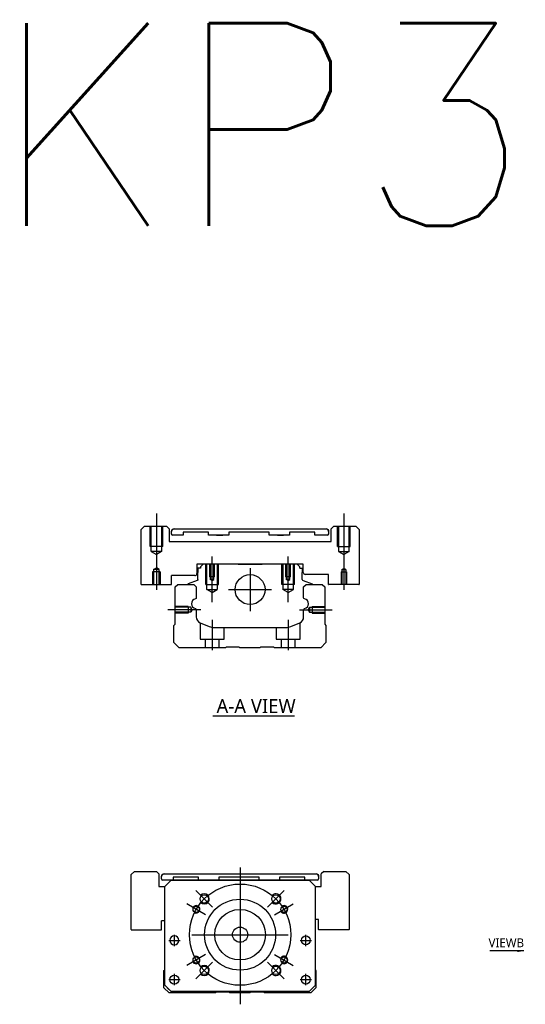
# Model space of a CAD drawing. Header units: millimetres. Extents: x -261 to 3135, y -1525 to 860.
# Tile 13 of 15: x -261 to -62, y -264 to 125. Entities that reach past the tile are written whole.
import ezdxf
from ezdxf.lldxf.tags import DXFTag

# ---------------------------------------------------------------- set-up
doc = ezdxf.new("R2010")
doc.units = ezdxf.units.MM
doc.layers.get('0').update_dxf_attribs({"linetype": 'CONTINUOUS'})
doc.styles.add('CHN', font='msjhbd.ttf')
doc.styles.add('DIM-7', font='SIMPLEX.shx', dxfattribs={"width": 0.7, "bigfont": 'chineset.shx'})
doc.styles.get("Standard").update_dxf_attribs({"font": 'txt.shx', "height": 0.5})
tags = doc.linetypes.add('DASHED', pattern=[25.72, 12.86, -12.86]).pattern_tags.tags
tags[6:7] = [DXFTag(74, 4), DXFTag(75, 0), DXFTag(340, '0'), DXFTag(46, 0.0), DXFTag(50, 0.0), DXFTag(44, 0.0), DXFTag(45, 0.0)]
tags[4:5] = [DXFTag(74, 4), DXFTag(75, 0), DXFTag(340, '0'), DXFTag(46, 0.0), DXFTag(50, 0.0), DXFTag(44, 0.0), DXFTag(45, 0.0)]
doc.dimstyles.new('CNS', dxfattribs={"dimtxt": 3.5, "dimasz": 2.5, "dimexe": 1, "dimexo": 1, "dimgap": 1, "dimtad": 1, "dimdsep": 46, "dimtxsty": 'DIM-7', "dimcen": 0.09, "dimclrd": 4, "dimclre": 4, "dimclrt": 1, "dimadec": 0, "dimazin": 0, "dimtfac": 1, "dimtmove": 0, "dimatfit": 3, "dimfxl": 0, "dimtvp": 0.971429, "dimtolj": 1, "dimarcsym": 0})

msp = doc.modelspace()

# ---------------------------------------------------------------- linework, layer by layer
at = {"ltscale": 0.1}
for p, q in [((-207.57, -70.39), (-207.57, -100.43)), ((-133.57, -70.39), (-133.57, -100.43)), ((-185.57, -105.39), (-185.57, -87.39)), ((-155.57, -105.39), (-155.57, -87.39)), ((-190.02, -108.34), (-203.02, -108.34)), ((-151.12, -108.34), (-138.12, -108.34)), ((-185.57, -112.34), (-185.57, -124.34)), ((-155.57, -112.34), (-155.57, -124.34))]:
    msp.add_line(p, q, dxfattribs=at)
at = {"linetype": 'Continuous'}
for p, q in [((-212.27, -75.39), (-213.57, -76.68)), ((-212.27, -75.39), (-203.57, -75.39)), ((-202.57, -76.39), (-203.57, -75.39)), ((-202.57, -76.39), (-202.57, -81.39)), ((-201.57, -78.39), (-201.57, -77.39)), ((-201.57, -77.39), (-201.57, -77.39)), ((-200.57, -76.39), (-140.57, -76.39)), ((-200.57, -76.39), (-140.57, -76.39)), ((-197, -77.69), (-197, -78.89)), ((-197, -77.69), (-197, -77.69)), ((-187, -77.69), (-197, -77.69)), ((-187, -77.69), (-197, -77.69)), ((-187, -78.89), (-187, -77.69)), ((-187, -77.69), (-187, -77.69)), ((-183.79, -76.39), (-183.79, -76.39)), ((-183.79, -76.39), (-181.34, -76.39)), ((-183.79, -76.39), (-181.34, -76.39)), ((-181.34, -76.39), (-181.34, -76.39)), ((-179, -77.69), (-179, -78.89)), ((-179, -77.69), (-179, -77.69)), ((-163, -77.69), (-179, -77.69)), ((-163, -77.69), (-179, -77.69)), ((-163, -78.89), (-163, -77.69)), ((-163, -77.69), (-163, -77.69)), ((-159.79, -76.39), (-159.79, -76.39)), ((-159.79, -76.39), (-157.34, -76.39)), ((-159.79, -76.39), (-157.34, -76.39)), ((-157.34, -76.39), (-157.34, -76.39)), ((-155, -77.69), (-155, -78.89)), ((-155, -77.69), (-155, -77.69)), ((-145, -77.69), (-155, -77.69)), ((-145, -77.69), (-155, -77.69)), ((-145, -78.89), (-145, -77.69)), ((-145, -77.69), (-145, -77.69)), ((-139.57, -77.39), (-139.57, -78.39)), ((-139.57, -77.39), (-139.57, -77.39)), ((-137.57, -75.39), (-138.57, -76.39)), ((-138.57, -81.39), (-138.57, -76.39)), ((-137.57, -75.39), (-128.86, -75.39)), ((-127.57, -76.68), (-128.86, -75.39)), ((-127.57, -76.68), (-127.57, -98.39)), ((-202.57, -81.39), (-138.57, -81.39)), ((-197, -78.89), (-201.07, -78.89)), ((-197, -78.89), (-201.07, -78.89)), ((-179, -78.89), (-187, -78.89)), ((-179, -78.89), (-187, -78.89)), ((-183.79, -78.89), (-181.34, -78.89)), ((-181.34, -78.89), (-181.34, -78.89)), ((-155, -78.89), (-163, -78.89)), ((-155, -78.89), (-163, -78.89)), ((-159.79, -78.89), (-157.34, -78.89)), ((-157.34, -78.89), (-157.34, -78.89)), ((-140.07, -78.89), (-145, -78.89)), ((-140.07, -78.89), (-145, -78.89)), ((-149.57, -90.39), (-191.57, -90.39)), ((-191.57, -90.39), (-191.57, -94.09)), ((-191.14, -91.89), (-191.14, -93.59)), ((-190.14, -91.89), (-191.14, -91.89)), ((-189.14, -90.39), (-190.14, -91.39)), ((-190.14, -91.39), (-190.14, -91.89)), ((-181.27, -90.39), (-189.14, -90.39)), ((-175.27, -90.39), (-165.87, -90.39)), ((-151.99, -90.39), (-159.87, -90.39)), ((-150.99, -91.39), (-151.99, -90.39)), ((-150.99, -91.89), (-150.99, -91.39)), ((-150.99, -91.89), (-149.99, -91.89)), ((-149.99, -91.89), (-149.99, -93.59)), ((-149.57, -93.59), (-149.57, -90.39)), ((-192.37, -94.89), (-201.57, -94.89)), ((-201.57, -98.39), (-201.57, -94.89)), ((-191.47, -96.86), (-195.05, -98.15)), ((-191.14, -96.39), (-191.14, -93.59)), ((-149.99, -96.39), (-149.99, -93.59)), ((-149.66, -96.86), (-146.09, -98.15)), ((-139.57, -94.39), (-148.77, -94.39)), ((-139.57, -98.39), (-139.57, -94.39)), ((-201.61, -98.43), (-201.57, -98.39)), ((-200.12, -99.34), (-199.12, -98.34)), ((-200.12, -114.04), (-200.12, -99.34)), ((-199.12, -98.34), (-192.79, -98.34)), ((-195.18, -98.31), (-195.18, -98.34)), ((-192.79, -98.34), (-191.79, -99.34)), ((-191.79, -99.34), (-191.79, -103.61)), ((-149.44, -99.34), (-148.44, -98.34)), ((-149.44, -103.61), (-149.44, -99.34)), ((-148.44, -98.34), (-142.12, -98.34)), ((-145.96, -98.31), (-145.96, -98.34)), ((-142.12, -98.34), (-141.12, -99.34)), ((-141.12, -99.34), (-141.12, -114.04)), ((-139.57, -98.39), (-139.52, -98.43)), ((-127.61, -98.43), (-139.52, -98.43)), ((-127.61, -98.43), (-127.57, -98.39)), ((-191.79, -108.35), (-191.79, -111.17)), ((-149.44, -111.17), (-149.44, -108.35)), ((-200.62, -114.54), (-200.12, -114.04)), ((-200.62, -121.34), (-200.62, -114.54)), ((-190.25, -113.48), (-186.69, -114.96)), ((-184.77, -115.34), (-156.46, -115.34)), ((-154.55, -114.96), (-150.98, -113.48)), ((-141.12, -114.04), (-140.62, -114.54)), ((-140.62, -114.54), (-140.62, -121.34)), ((-198.62, -123.34), (-200.62, -121.34)), ((-180.27, -123.34), (-198.62, -123.34)), ((-179.92, -123.09), (-180.27, -123.34)), ((-174.92, -123.09), (-179.92, -123.09)), ((-174.57, -123.34), (-174.92, -123.09)), ((-166.67, -123.34), (-174.57, -123.34)), ((-166.32, -123.09), (-166.67, -123.34)), ((-161.32, -123.09), (-166.32, -123.09)), ((-160.97, -123.34), (-161.32, -123.09)), ((-142.62, -123.34), (-160.97, -123.34)), ((-140.62, -121.34), (-142.62, -123.34)), ((-216.22, -211.69), (-217.52, -212.98)), ((-217.52, -234.69), (-217.52, -212.98)), ((-216.22, -211.69), (-207.52, -211.69)), ((-206.52, -212.69), (-207.52, -211.69)), ((-206.52, -212.69), (-206.52, -217.69)), ((-205.52, -213.69), (-205.52, -213.69)), ((-205.52, -214.69), (-205.52, -213.69)), ((-204.52, -212.69), (-144.52, -212.69)), ((-204.52, -212.69), (-144.52, -212.69)), ((-143.52, -213.69), (-143.52, -213.69)), ((-143.52, -213.69), (-143.52, -214.69)), ((-141.52, -211.69), (-142.52, -212.69)), ((-142.52, -217.69), (-142.52, -212.69)), ((-141.52, -211.69), (-132.81, -211.69)), ((-131.52, -212.98), (-132.81, -211.69)), ((-131.52, -212.98), (-131.52, -234.69)), ((-206.52, -217.69), (-204.27, -217.69)), ((-201.77, -215.19), (-205.02, -215.19)), ((-204.27, -217.69), (-201.77, -215.19)), ((-201.77, -215.19), (-204.27, -217.69)), ((-204.27, -256.69), (-204.27, -217.69)), ((-201.77, -215.19), (-147.27, -215.19)), ((-147.27, -215.19), (-201.77, -215.19)), ((-147.27, -215.19), (-201.77, -215.19)), ((-200.96, -213.99), (-200.96, -215.19)), ((-190.96, -213.99), (-200.96, -213.99)), ((-190.96, -215.19), (-190.96, -213.99)), ((-182.96, -213.99), (-182.96, -215.19)), ((-166.96, -213.99), (-182.96, -213.99)), ((-166.96, -215.19), (-166.96, -213.99)), ((-158.96, -213.99), (-158.96, -215.19)), ((-148.96, -213.99), (-158.96, -213.99)), ((-148.96, -215.19), (-148.96, -213.99)), ((-144.02, -215.19), (-148.96, -215.19)), ((-147.27, -215.19), (-144.77, -217.69)), ((-144.77, -217.69), (-147.27, -215.19)), ((-144.77, -256.69), (-144.77, -217.69)), ((-144.77, -217.69), (-142.52, -217.69)), ((-205.52, -234.69), (-205.52, -231.19)), ((-204.27, -231.19), (-205.52, -231.19)), ((-143.52, -230.69), (-144.77, -230.69)), ((-143.52, -234.69), (-143.52, -230.69)), ((-217.52, -234.69), (-217.47, -234.74)), ((-217.47, -234.74), (-205.56, -234.74)), ((-205.56, -234.74), (-205.52, -234.69)), ((-143.52, -234.69), (-143.47, -234.74)), ((-131.57, -234.74), (-143.47, -234.74)), ((-131.57, -234.74), (-131.52, -234.69)), ((-204.57, -250.84), (-204.27, -250.55)), ((-204.57, -257.64), (-204.57, -250.84)), ((-144.77, -250.64), (-144.57, -250.84)), ((-144.57, -250.84), (-144.57, -257.64)), ((-202.57, -259.64), (-204.57, -257.64)), ((-204.27, -256.69), (-201.77, -259.19)), ((-201.77, -259.19), (-203.27, -257.69)), ((-184.22, -259.64), (-202.57, -259.64)), ((-201.77, -259.19), (-201.77, -259.19)), ((-147.27, -259.19), (-201.77, -259.19)), ((-147.27, -259.19), (-201.77, -259.19)), ((-183.87, -259.39), (-184.22, -259.64)), ((-178.87, -259.39), (-183.87, -259.39)), ((-178.52, -259.64), (-178.87, -259.39)), ((-170.62, -259.64), (-178.52, -259.64)), ((-170.27, -259.39), (-170.62, -259.64)), ((-165.27, -259.39), (-170.27, -259.39)), ((-164.92, -259.64), (-165.27, -259.39)), ((-146.57, -259.64), (-164.92, -259.64)), ((-147.27, -259.19), (-144.77, -256.69)), ((-144.57, -257.64), (-146.57, -259.64))]:
    msp.add_line(p, q, dxfattribs=at)
for p, q in [((-213.57, -98.39), (-213.57, -76.68)), ((-213.57, -98.39), (-213.52, -98.43)), ((-213.52, -98.43), (-201.61, -98.43)), ((-185.33, -150.32), (-153.09, -150.32)), ((-202.7, -238.94), (-198.2, -238.94)), ((-202.7, -238.94), (-198.2, -238.94)), ((-150.83, -238.94), (-146.33, -238.94)), ((-150.83, -238.94), (-146.33, -238.94)), ((-202.7, -254.44), (-198.2, -254.44)), ((-202.7, -254.44), (-198.2, -254.44)), ((-150.83, -254.44), (-146.33, -254.44)), ((-150.83, -254.44), (-146.33, -254.44))]:
    msp.add_line(p, q)
at = {"linetype": 'DASHED', "ltscale": 0.3}
for p, q in [((-210.07, -83.39), (-210.07, -75.39)), ((-209.67, -85.39), (-209.67, -75.39)), ((-205.47, -75.39), (-205.47, -85.39)), ((-205.07, -83.39), (-205.07, -75.39)), ((-136.07, -83.39), (-136.07, -75.39)), ((-135.67, -75.39), (-135.67, -85.39)), ((-131.47, -85.39), (-131.47, -75.39)), ((-131.07, -83.39), (-131.07, -75.39)), ((-205.07, -83.39), (-210.07, -83.39)), ((-205.47, -85.39), (-209.67, -85.39)), ((-209.67, -85.39), (-207.57, -86.6)), ((-205.47, -85.39), (-207.57, -86.6)), ((-136.07, -83.39), (-131.07, -83.39)), ((-135.67, -85.39), (-131.47, -85.39)), ((-135.67, -85.39), (-133.57, -86.6)), ((-131.47, -85.39), (-133.57, -86.6))]:
    msp.add_line(p, q, dxfattribs=at)
at = {"linetype": 'DASHED', "ltscale": 0.1}
for p, q in [((-208.74, -92.43), (-207.57, -91.86)), ((-208.74, -92.43), (-208.74, -98.43)), ((-206.39, -92.43), (-208.74, -92.43)), ((-206.39, -92.43), (-207.57, -91.86)), ((-206.39, -98.43), (-206.39, -92.43)), ((-188.07, -98.39), (-188.07, -90.39)), ((-187.64, -100.39), (-187.64, -90.39)), ((-186.57, -90.39), (-186.57, -95.39)), ((-186.31, -90.39), (-186.31, -96.39)), ((-184.83, -96.39), (-184.83, -90.39)), ((-184.57, -95.39), (-184.57, -90.39)), ((-183.5, -90.39), (-183.5, -100.39)), ((-183.07, -98.39), (-183.07, -90.39)), ((-158.07, -98.39), (-158.07, -90.39)), ((-157.64, -90.39), (-157.64, -100.39)), ((-156.57, -90.39), (-156.57, -95.39)), ((-156.31, -90.39), (-156.31, -96.39)), ((-154.83, -96.39), (-154.83, -90.39)), ((-154.57, -95.39), (-154.57, -90.39)), ((-153.5, -100.39), (-153.5, -90.39)), ((-153.07, -98.39), (-153.07, -90.39)), ((-134.31, -92.43), (-133.57, -92.01)), ((-134.31, -92.43), (-132.83, -92.43)), ((-134.31, -92.43), (-134.31, -98.43)), ((-132.83, -92.43), (-133.57, -92.01)), ((-132.83, -92.43), (-132.83, -98.43)), ((-206.07, -93.43), (-209.07, -93.43)), ((-209.07, -93.43), (-209.07, -98.43)), ((-206.07, -93.43), (-206.07, -98.43)), ((-184.57, -95.39), (-186.57, -95.39)), ((-184.83, -96.39), (-186.31, -96.39)), ((-185.57, -96.81), (-186.31, -96.39)), ((-185.57, -96.81), (-184.83, -96.39)), ((-154.57, -95.39), (-156.57, -95.39)), ((-154.83, -96.39), (-156.31, -96.39)), ((-155.57, -96.81), (-156.31, -96.39)), ((-155.57, -96.81), (-154.83, -96.39)), ((-134.57, -93.43), (-132.57, -93.43)), ((-134.57, -93.43), (-134.57, -98.43)), ((-132.57, -93.43), (-132.57, -98.43)), ((-188.07, -98.39), (-183.07, -98.39)), ((-187.64, -100.39), (-183.5, -100.39)), ((-185.57, -101.58), (-187.64, -100.39)), ((-185.57, -101.58), (-183.5, -100.39)), ((-153.07, -98.39), (-158.07, -98.39)), ((-153.5, -100.39), (-157.64, -100.39)), ((-155.57, -101.58), (-157.64, -100.39)), ((-155.57, -101.58), (-153.5, -100.39)), ((-194.98, -107.04), (-199.98, -107.04)), ((-193.98, -107.33), (-199.98, -107.33)), ((-194.98, -107.04), (-194.98, -109.64)), ((-193.98, -107.33), (-193.98, -109.35)), ((-193.4, -108.34), (-193.98, -107.33)), ((-193.4, -108.34), (-193.98, -109.35)), ((-147.7, -108.34), (-147.12, -107.33)), ((-147.7, -108.34), (-147.12, -109.35)), ((-147.12, -107.33), (-147.12, -109.35)), ((-147.12, -107.33), (-141.12, -107.33)), ((-146.12, -107.04), (-146.12, -109.64)), ((-146.12, -107.04), (-141.12, -107.04)), ((-193.98, -109.35), (-199.98, -109.35)), ((-194.98, -109.64), (-199.98, -109.64)), ((-194.98, -109.41), (-194.98, -109.46)), ((-147.12, -109.35), (-141.12, -109.35)), ((-146.12, -109.41), (-146.12, -109.46)), ((-146.12, -109.64), (-141.12, -109.64)), ((-190.32, -113.46), (-190.32, -120.04)), ((-180.82, -120.04), (-180.82, -115.34)), ((-160.32, -115.34), (-160.32, -120.04)), ((-150.82, -120.04), (-150.82, -113.4)), ((-190.32, -120.04), (-180.82, -120.04)), ((-188.32, -120.04), (-188.32, -123.34)), ((-182.82, -123.34), (-182.82, -120.04)), ((-160.32, -120.04), (-150.82, -120.04)), ((-158.32, -120.04), (-158.32, -123.34)), ((-152.82, -123.34), (-152.82, -120.04))]:
    msp.add_line(p, q, dxfattribs=at)
at = {"ltscale": 0.3}
for p, q in [((-170.57, -91.89), (-170.57, -108.89)), ((-179.07, -100.39), (-162.07, -100.39)), ((-174.52, -210.19), (-174.52, -264.19)), ((-185.37, -225.84), (-191.95, -219.26)), ((-163.66, -225.84), (-157.09, -219.26)), ((-188.16, -228.82), (-195.52, -224.57)), ((-160.88, -228.82), (-153.52, -224.57)), ((-200.45, -241.19), (-200.45, -236.69)), ((-200.45, -241.19), (-200.45, -236.69)), ((-193.52, -236.69), (-155.52, -236.69)), ((-148.58, -241.19), (-148.58, -236.69)), ((-148.58, -241.19), (-148.58, -236.69)), ((-188.16, -244.57), (-195.52, -248.82)), ((-160.88, -244.57), (-153.52, -248.82)), ((-185.37, -247.55), (-191.95, -254.12)), ((-163.66, -247.55), (-157.09, -254.12)), ((-200.45, -256.69), (-200.45, -252.19)), ((-200.45, -256.69), (-200.45, -252.19)), ((-148.58, -256.69), (-148.58, -252.19)), ((-148.58, -256.69), (-148.58, -252.19))]:
    msp.add_line(p, q, dxfattribs=at)
at = {"linetype": 'DASHED'}
for p, q in [((-204.27, -217.69), (-204.27, -217.69)), ((-201.77, -215.19), (-201.77, -215.19)), ((-200.96, -213.99), (-200.96, -213.99)), ((-190.96, -213.99), (-190.96, -213.99)), ((-190.96, -215.19), (-190.96, -215.19)), ((-185.29, -215.19), (-187.74, -215.19)), ((-182.96, -213.99), (-182.96, -213.99)), ((-182.96, -215.19), (-182.96, -215.19)), ((-166.96, -213.99), (-166.96, -213.99)), ((-166.96, -215.19), (-166.96, -215.19)), ((-163.74, -215.19), (-161.29, -215.19)), ((-158.96, -213.99), (-158.96, -213.99)), ((-158.96, -215.19), (-158.96, -215.19)), ((-148.96, -213.99), (-148.96, -213.99)), ((-147.27, -215.19), (-147.27, -215.19)), ((-144.77, -217.69), (-144.77, -217.69)), ((-202.2, -238.94), (-202.2, -238.94)), ((-198.7, -238.94), (-198.7, -238.94)), ((-150.33, -238.94), (-150.33, -238.94)), ((-146.83, -238.94), (-146.83, -238.94)), ((-204.27, -242.19), (-204.27, -242.19)), ((-144.77, -242.19), (-144.77, -242.19)), ((-202.2, -254.44), (-202.2, -254.44)), ((-198.7, -254.44), (-198.7, -254.44)), ((-203.27, -257.69), (-203.27, -257.69)), ((-147.27, -259.19), (-147.27, -259.19)), ((-144.77, -256.69), (-145.77, -257.69)), ((-145.77, -257.69), (-145.77, -257.69))]:
    msp.add_line(p, q, dxfattribs=at)
at = {"linetype": 'Continuous'}
for centre, radius in [((-170.57, -100.39), 5.9), ((-188.66, -222.55), 1.65), ((-160.38, -222.55), 1.65), ((-191.84, -226.69), 1.25), ((-174.52, -236.69), 14), ((-157.2, -226.69), 1.25), ((-174.52, -236.69), 10), ((-174.52, -236.69), 3), ((-148.58, -238.94), 1.75), ((-191.84, -246.69), 1.25), ((-157.2, -246.69), 1.25), ((-200.45, -254.44), 1.75), ((-188.66, -250.83), 1.65), ((-160.38, -250.83), 1.65), ((-148.58, -254.44), 1.75)]:
    msp.add_circle(centre, radius, dxfattribs=at)
at = {"ltscale": 0.3}
msp.add_circle((-174.52, -236.69), 20, dxfattribs=at)
at = {"linetype": 'Continuous', "extrusion": (0, 0, -1)}
msp.add_circle((200.45, -238.94), 1.75, dxfattribs=at)
at = {"linetype": 'Continuous'}
for centre, radius, start, end in [((-200.57, -77.39), 1, 90, 180), ((-140.57, -77.39), 1, 0, 90), ((-201.07, -78.39), 0.5, 180, 269.97), ((-140.07, -78.39), 0.5, 270, 0), ((-192.37, -94.09), 0.8, 270, 0), ((-149.49, -96.39), 0.5, 180, 250.1017), ((-148.77, -93.59), 0.8, 180, 270), ((-194.98, -98.34), 0.2, 109.8983, 172.0917), ((-191.8, -105.98), 1.93, 99.5288, 260.4712), ((-149.43, -105.98), 1.93, 279.5288, 80.4712), ((-189.29, -111.17), 2.5, 180, 247.4572), ((-151.94, -111.17), 2.5, 292.5428, 0), ((-184.77, -110.34), 5, 247.4572, 270), ((-156.46, -110.34), 5, 270, 292.5428), ((-204.52, -213.69), 1, 90, 180), ((-144.52, -213.69), 1, 0, 90), ((-205.02, -214.69), 0.5, 180, 269.97), ((-144.02, -214.69), 0.5, 270, 0)]:
    msp.add_arc(centre, radius, start, end, dxfattribs=at)
at = {"linetype": 'Continuous', "extrusion": (0, 0, -1)}
for centre, radius, start, end in [((200.57, -77.39), 1, 0, 90), ((140.57, -77.39), 1, 90, 180), ((201.07, -78.39), 0.5, 270.03, 0), ((140.07, -78.39), 0.5, 180, 270), ((191.64, -96.39), 0.5, 180, 250.1017), ((146.16, -98.34), 0.2, 109.8983, 172.0917), ((192.29, -103.61), 0.5, 180, 249.8105), ((148.94, -103.61), 0.5, 290.1895, 0), ((192.29, -108.35), 0.5, 110.1895, 180), ((148.94, -108.35), 0.5, 0, 69.8105), ((204.52, -213.69), 1, 0, 90), ((144.52, -213.69), 1, 90, 180)]:
    msp.add_arc(centre, radius, start, end, dxfattribs=at)
for centre, radius, start, end in [((-188.66, -222.55), 2, 227.8658, 135), ((-160.38, -222.55), 2, 225, 137.8658), ((-191.84, -226.69), 1.5, 242.1491, 150), ((-157.2, -226.69), 1.5, 210, 122.1491), ((-191.84, -246.69), 1.5, 210, 117.8509), ((-188.66, -250.83), 2, 225, 132.134), ((-160.38, -250.83), 2, 222.1342, 135), ((-157.2, -246.69), 1.5, 237.8509, 150)]:
    msp.add_arc(centre, radius, start, end)

# ---------------------------------------------------------------- texts
at = {"insert": (-272.51, 123.28), "char_height": 80, "attachment_point": 1}
msp.add_mtext('KP33-S-D', dxfattribs=at)
at = {"style": 'CHN'}
for s, insert, char_height, attachment_point in [('A-A VIEW', (-183.83, -146.38), 5.6, 4), ('VIEWB', (-62.46, -241.65), 3.5, 9)]:
    msp.add_mtext(s, dxfattribs=dict(at, insert=insert, char_height=char_height, attachment_point=attachment_point))

# ---------------------------------------------------------------- leaders
msp.add_leader([(-62.6, -243.13), (-75.95, -243.13)], dimstyle='CNS', override={"dimtxt": 7.5, "dimgap": 1, "dimtad": 1, "dimtxsty": 'CHN'})

doc.saveas('drawing.dxf')
